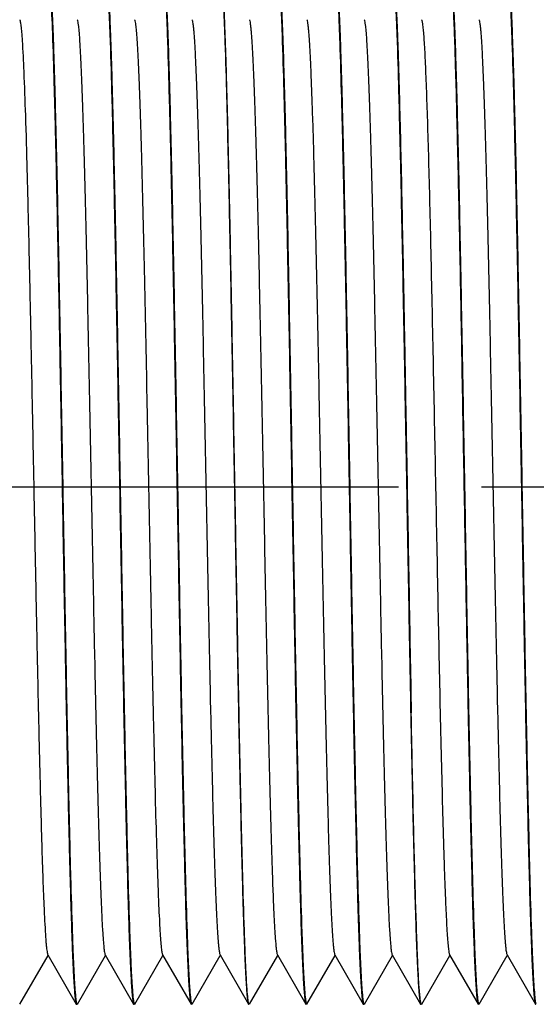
# Model space of a CAD drawing. Header units: inches. Extents: x 2658 to 3015, y -2152 to -1900.
# Tile 11 of 30: x 2802 to 2811, y -2024 to -2006. Entities that reach past the tile are written whole.
import ezdxf

# ---------------------------------------------------------------- set-up
doc = ezdxf.new("R2010")
doc.units = ezdxf.units.IN
doc.header["$LTSCALE"] = 0.64311
doc.header["$MEASUREMENT"] = 0
doc.header["$PDMODE"] = 3
doc.header["$PDSIZE"] = 0.3125
doc.linetypes.add('CENTER', pattern=[0.6, 0.375, -0.075, 0.075, -0.075])
doc.linetypes.add('PHANTOM', pattern=[0.8, 0.45, -0.05, 0.1, -0.05, 0.1, -0.05])
doc.layers.get('0').update_dxf_attribs({"linetype": 'CONTINUOUS'})
doc.layers.get('Defpoints').update_dxf_attribs({"linetype": 'CONTINUOUS'})
doc.layers.add('DEFAULT_3', color=7, linetype='PHANTOM')
doc.styles.get("Standard").update_dxf_attribs({"font": 'txt', "width": 0.8})
doc.dimstyles.new('2.0', dxfattribs={"dimtxt": 2, "dimasz": 1, "dimexe": 0.3, "dimexo": 0.3, "dimgap": 0.09, "dimtad": 0, "dimzin": 0, "dimdsep": 46, "dimtxsty": 'Standard', "dimblk": 'OPEN30', "dimcen": 0, "dimclrd": 3, "dimclre": 3, "dimclrt": 4, "dimazin": 0, "dimtfac": 1, "dimtofl": 0, "dimtmove": 0, "dimatfit": 3, "dimldrblk": 'OPEN30', "dimfxl": 1, "dimtolj": 1, "dimtzin": 0, "dimlwd": 20, "dimlwe": 20, "dimarcsym": 0})

# ---------------------------------------------------------------- blocks, each defined once
blk = doc.blocks.new('_Open30')
at = {"color": 0, "linetype": 'ByBlock', "lineweight": -2}
for p, q in [((-1, 0.268), (0, 0)), ((0, 0), (-1, -0.268)), ((0, 0), (-1, 0))]:
    blk.add_line(p, q, dxfattribs=at)
blk = doc.blocks.new('*D6')
at = {"color": 7, "lineweight": 20}
for p, q in [((2776.727, -2006.56), (2776.727, -1990.226)), ((2823.727, -2006.16), (2823.727, -1990.226)), ((2777.727, -1990.526), (2796.643, -1990.526)), ((2822.727, -1990.526), (2802.689, -1990.526))]:
    blk.add_line(p, q, dxfattribs=at)
at = {"layer": 'Defpoints', "color": 0}
for p in [(2776.727, -1990.526), (2823.727, -2006.46), (2776.727, -2006.86)]:
    blk.add_point(p, dxfattribs=at)
at = {"color": 7, "lineweight": 20, "rotation": 180}
blk.add_blockref('_Open30', (2776.727, -1990.526), dxfattribs=at)
at = {"color": 7, "lineweight": 20}
blk.add_blockref('_Open30', (2823.727, -1990.526), dxfattribs=at)
at = {"color": 7, "insert": (2799.666, -1990.526), "char_height": 2, "attachment_point": 5}
blk.add_mtext('\\A1;47.00', dxfattribs=at)
blk = doc.blocks.new('*D7')
at = {"color": 7, "lineweight": 20}
for p, q in [((2763.727, -2009.21), (2763.727, -1983.37)), ((2823.727, -2006.16), (2823.727, -1983.37)), ((2764.727, -1983.67), (2791.596, -1983.67)), ((2822.727, -1983.67), (2797.376, -1983.67))]:
    blk.add_line(p, q, dxfattribs=at)
at = {"layer": 'Defpoints', "color": 0}
for p in [(2763.727, -1983.67), (2823.727, -2006.46), (2763.727, -2009.51)]:
    blk.add_point(p, dxfattribs=at)
at = {"color": 7, "lineweight": 20, "rotation": 180}
blk.add_blockref('_Open30', (2763.727, -1983.67), dxfattribs=at)
at = {"color": 7, "lineweight": 20}
blk.add_blockref('_Open30', (2823.727, -1983.67), dxfattribs=at)
at = {"color": 7, "insert": (2794.486, -1983.67), "char_height": 2, "attachment_point": 5}
blk.add_mtext('\\A1;60.00', dxfattribs=at)
blk = doc.blocks.new('*D10')
at = {"color": 7, "lineweight": 20}
for p, q in [((2789.727, -2006.56), (2789.727, -1998.137)), ((2814.227, -2005.961), (2814.227, -1998.137)), ((2790.727, -1998.437), (2798.821, -1998.437)), ((2813.227, -1998.437), (2805.134, -1998.437))]:
    blk.add_line(p, q, dxfattribs=at)
at = {"layer": 'Defpoints', "color": 0}
for p in [(2789.727, -1998.437), (2814.227, -2006.261), (2789.727, -2006.86)]:
    blk.add_point(p, dxfattribs=at)
at = {"color": 7, "lineweight": 20, "rotation": 180}
blk.add_blockref('_Open30', (2789.727, -1998.437), dxfattribs=at)
at = {"color": 7, "lineweight": 20}
blk.add_blockref('_Open30', (2814.227, -1998.437), dxfattribs=at)
at = {"color": 7, "insert": (2801.977, -1998.437), "char_height": 2, "attachment_point": 5}
blk.add_mtext('\\A1;24.50', dxfattribs=at)

msp = doc.modelspace()

# ---------------------------------------------------------------- linework, layer by layer
at = {"color": 7, "linetype": 'Continuous'}
for p, q in [((2801.974, -2023.506), (2802.464, -2022.658)), ((2802.459, -2022.648), (2802.954, -2023.506)), ((2802.974, -2023.506), (2803.464, -2022.658)), ((2803.459, -2022.648), (2803.954, -2023.506)), ((2803.974, -2023.506), (2804.464, -2022.658)), ((2804.459, -2022.648), (2804.954, -2023.506)), ((2804.974, -2023.506), (2805.464, -2022.658)), ((2805.459, -2022.648), (2805.954, -2023.506)), ((2805.974, -2023.506), (2806.464, -2022.658)), ((2806.459, -2022.648), (2806.954, -2023.506)), ((2806.974, -2023.506), (2807.464, -2022.658)), ((2807.459, -2022.648), (2807.954, -2023.506)), ((2807.974, -2023.506), (2808.464, -2022.658)), ((2808.459, -2022.648), (2808.954, -2023.506)), ((2808.974, -2023.506), (2809.464, -2022.658)), ((2809.459, -2022.648), (2809.954, -2023.506)), ((2809.974, -2023.506), (2810.464, -2022.658)), ((2810.459, -2022.648), (2810.954, -2023.506)), ((2802.954, -2023.506), (2802.959, -2023.51)), ((2803.954, -2023.506), (2803.959, -2023.51)), ((2803.959, -2023.51), (2803.969, -2023.51)), ((2804.954, -2023.506), (2804.959, -2023.51)), ((2805.954, -2023.506), (2805.959, -2023.51)), ((2806.954, -2023.506), (2806.959, -2023.51)), ((2807.954, -2023.506), (2807.959, -2023.51)), ((2807.959, -2023.51), (2807.969, -2023.51)), ((2808.954, -2023.506), (2808.959, -2023.51)), ((2808.959, -2023.51), (2808.969, -2023.51)), ((2809.954, -2023.506), (2809.959, -2023.51)), ((2810.954, -2023.506), (2810.959, -2023.51))]:
    msp.add_line(p, q, dxfattribs=at)
for points, knots in [([(2802.474, -2005.515), (2802.478, -2005.521), (2802.483, -2005.543), (2802.49, -2005.584), (2802.497, -2005.644), (2802.504, -2005.723), (2802.511, -2005.821), (2802.519, -2005.937), (2802.526, -2006.071), (2802.536, -2006.285), (2802.549, -2006.595), (2802.563, -2007.018), (2802.578, -2007.504), (2802.592, -2008.049), (2802.607, -2008.649), (2802.627, -2009.543), (2802.651, -2010.756), (2802.68, -2012.296), (2802.709, -2013.911), (2802.738, -2015.547), (2802.766, -2017.147), (2802.795, -2018.659), (2802.824, -2020.03), (2802.852, -2021.214), (2802.877, -2022.066), (2802.898, -2022.624), (2802.912, -2022.943), (2802.926, -2023.189), (2802.937, -2023.33), (2802.943, -2023.388)], [0, 0, 0, 0, 0.001309, 0.003649, 0.007037, 0.01147, 0.016941, 0.023438, 0.03095, 0.039463, 0.059408, 0.083111, 0.110369, 0.140953, 0.174603, 0.211037, 0.290997, 0.378133, 0.4695, 0.562011, 0.652542, 0.738033, 0.815596, 0.882611, 0.936817, 0.958527, 0.976387, 0.990248, 1, 1, 1, 1]), ([(2803.474, -2005.515), (2803.478, -2005.521), (2803.483, -2005.543), (2803.49, -2005.584), (2803.497, -2005.644), (2803.504, -2005.723), (2803.511, -2005.821), (2803.519, -2005.937), (2803.526, -2006.071), (2803.536, -2006.285), (2803.549, -2006.595), (2803.563, -2007.018), (2803.578, -2007.504), (2803.592, -2008.049), (2803.607, -2008.649), (2803.627, -2009.543), (2803.651, -2010.756), (2803.68, -2012.296), (2803.709, -2013.911), (2803.738, -2015.547), (2803.766, -2017.147), (2803.795, -2018.659), (2803.824, -2020.03), (2803.852, -2021.214), (2803.877, -2022.066), (2803.898, -2022.624), (2803.912, -2022.943), (2803.926, -2023.189), (2803.937, -2023.33), (2803.943, -2023.388)], [0, 0, 0, 0, 0.001309, 0.003649, 0.007037, 0.01147, 0.016941, 0.023438, 0.03095, 0.039463, 0.059408, 0.083111, 0.110369, 0.140953, 0.174603, 0.211037, 0.290997, 0.378133, 0.4695, 0.562011, 0.652542, 0.738033, 0.815596, 0.882611, 0.936817, 0.958527, 0.976387, 0.990248, 1, 1, 1, 1]), ([(2803.486, -2005.633), (2803.492, -2005.691), (2803.503, -2005.831), (2803.517, -2006.078), (2803.531, -2006.396), (2803.552, -2006.955), (2803.576, -2007.806), (2803.605, -2008.991), (2803.633, -2010.362), (2803.662, -2011.873), (2803.691, -2013.474), (2803.72, -2015.109), (2803.749, -2016.724), (2803.777, -2018.265), (2803.802, -2019.478), (2803.822, -2020.372), (2803.837, -2020.972), (2803.851, -2021.517), (2803.865, -2022.003), (2803.88, -2022.425), (2803.892, -2022.736), (2803.903, -2022.95), (2803.91, -2023.084), (2803.917, -2023.2), (2803.924, -2023.297), (2803.932, -2023.376), (2803.938, -2023.437), (2803.945, -2023.478), (2803.951, -2023.499), (2803.954, -2023.506)], [0, 0, 0, 0, 0.009752, 0.023613, 0.041473, 0.063183, 0.117389, 0.184404, 0.261967, 0.347458, 0.437989, 0.5305, 0.621867, 0.709003, 0.788963, 0.825397, 0.859047, 0.889631, 0.916889, 0.940592, 0.960537, 0.96905, 0.976562, 0.983059, 0.98853, 0.992963, 0.996351, 0.998691, 1, 1, 1, 1]), ([(2804.474, -2005.515), (2804.478, -2005.521), (2804.483, -2005.543), (2804.49, -2005.584), (2804.497, -2005.644), (2804.504, -2005.723), (2804.511, -2005.821), (2804.519, -2005.937), (2804.526, -2006.071), (2804.536, -2006.285), (2804.549, -2006.595), (2804.563, -2007.018), (2804.578, -2007.504), (2804.592, -2008.049), (2804.607, -2008.649), (2804.627, -2009.543), (2804.651, -2010.756), (2804.68, -2012.296), (2804.709, -2013.911), (2804.738, -2015.547), (2804.766, -2017.147), (2804.795, -2018.659), (2804.824, -2020.03), (2804.852, -2021.214), (2804.877, -2022.066), (2804.898, -2022.624), (2804.912, -2022.943), (2804.926, -2023.189), (2804.937, -2023.33), (2804.943, -2023.388)], [0, 0, 0, 0, 0.001309, 0.003649, 0.007037, 0.01147, 0.016941, 0.023438, 0.03095, 0.039463, 0.059408, 0.083111, 0.110369, 0.140953, 0.174603, 0.211037, 0.290997, 0.378133, 0.4695, 0.562011, 0.652542, 0.738033, 0.815596, 0.882611, 0.936817, 0.958527, 0.976387, 0.990248, 1, 1, 1, 1]), ([(2804.486, -2005.633), (2804.492, -2005.691), (2804.503, -2005.831), (2804.517, -2006.078), (2804.531, -2006.396), (2804.552, -2006.955), (2804.576, -2007.806), (2804.605, -2008.991), (2804.633, -2010.362), (2804.662, -2011.873), (2804.691, -2013.474), (2804.72, -2015.109), (2804.749, -2016.724), (2804.777, -2018.265), (2804.802, -2019.478), (2804.822, -2020.372), (2804.837, -2020.972), (2804.851, -2021.517), (2804.865, -2022.003), (2804.88, -2022.425), (2804.892, -2022.736), (2804.903, -2022.95), (2804.91, -2023.084), (2804.917, -2023.2), (2804.924, -2023.297), (2804.932, -2023.376), (2804.938, -2023.437), (2804.945, -2023.478), (2804.951, -2023.499), (2804.954, -2023.506)], [0, 0, 0, 0, 0.009752, 0.023613, 0.041473, 0.063183, 0.117389, 0.184404, 0.261967, 0.347458, 0.437989, 0.5305, 0.621867, 0.709003, 0.788963, 0.825397, 0.859047, 0.889631, 0.916889, 0.940592, 0.960537, 0.96905, 0.976562, 0.983059, 0.98853, 0.992963, 0.996351, 0.998691, 1, 1, 1, 1]), ([(2805.942, -2023.376), (2805.936, -2023.316), (2805.925, -2023.172), (2805.911, -2022.92), (2805.897, -2022.597), (2805.876, -2022.033), (2805.851, -2021.177), (2805.823, -2019.988), (2805.794, -2018.616), (2805.766, -2017.105), (2805.737, -2015.508), (2805.708, -2013.876), (2805.679, -2012.266), (2805.651, -2010.732), (2805.626, -2009.524), (2805.606, -2008.634), (2805.592, -2008.036), (2805.577, -2007.494), (2805.563, -2007.01), (2805.548, -2006.59), (2805.536, -2006.281), (2805.526, -2006.068), (2805.519, -2005.935), (2805.511, -2005.819), (2805.504, -2005.722), (2805.497, -2005.644), (2805.49, -2005.584), (2805.483, -2005.543), (2805.478, -2005.521), (2805.474, -2005.515)], [0, 0, 0, 0, 0.010084, 0.024249, 0.042385, 0.064337, 0.118933, 0.186207, 0.263899, 0.349398, 0.439836, 0.532173, 0.623302, 0.710161, 0.789835, 0.82613, 0.859646, 0.890104, 0.917245, 0.940845, 0.960705, 0.969179, 0.976658, 0.983128, 0.988576, 0.99299, 0.996363, 0.998695, 1, 1, 1, 1]), ([(2805.486, -2005.633), (2805.492, -2005.691), (2805.503, -2005.831), (2805.517, -2006.078), (2805.531, -2006.396), (2805.552, -2006.955), (2805.576, -2007.806), (2805.605, -2008.991), (2805.633, -2010.362), (2805.662, -2011.873), (2805.691, -2013.474), (2805.72, -2015.109), (2805.749, -2016.724), (2805.777, -2018.265), (2805.802, -2019.478), (2805.822, -2020.372), (2805.837, -2020.972), (2805.851, -2021.517), (2805.865, -2022.003), (2805.88, -2022.425), (2805.892, -2022.736), (2805.903, -2022.95), (2805.91, -2023.084), (2805.917, -2023.2), (2805.924, -2023.297), (2805.932, -2023.376), (2805.938, -2023.437), (2805.945, -2023.478), (2805.951, -2023.499), (2805.954, -2023.506)], [0, 0, 0, 0, 0.009752, 0.023613, 0.041473, 0.063183, 0.117389, 0.184404, 0.261967, 0.347458, 0.437989, 0.5305, 0.621867, 0.709003, 0.788963, 0.825397, 0.859047, 0.889631, 0.916889, 0.940592, 0.960537, 0.96905, 0.976562, 0.983059, 0.98853, 0.992963, 0.996351, 0.998691, 1, 1, 1, 1]), ([(2806.474, -2005.515), (2806.478, -2005.521), (2806.483, -2005.543), (2806.49, -2005.584), (2806.497, -2005.644), (2806.504, -2005.723), (2806.511, -2005.821), (2806.519, -2005.937), (2806.526, -2006.071), (2806.536, -2006.285), (2806.549, -2006.595), (2806.563, -2007.018), (2806.578, -2007.504), (2806.592, -2008.049), (2806.607, -2008.649), (2806.627, -2009.543), (2806.651, -2010.756), (2806.68, -2012.296), (2806.709, -2013.911), (2806.738, -2015.547), (2806.766, -2017.147), (2806.795, -2018.659), (2806.824, -2020.03), (2806.852, -2021.214), (2806.877, -2022.066), (2806.898, -2022.624), (2806.912, -2022.943), (2806.926, -2023.189), (2806.937, -2023.33), (2806.943, -2023.388)], [0, 0, 0, 0, 0.001309, 0.003649, 0.007037, 0.01147, 0.016941, 0.023438, 0.03095, 0.039463, 0.059408, 0.083111, 0.110369, 0.140953, 0.174603, 0.211037, 0.290997, 0.378133, 0.4695, 0.562011, 0.652542, 0.738033, 0.815596, 0.882611, 0.936817, 0.958527, 0.976387, 0.990248, 1, 1, 1, 1]), ([(2806.486, -2005.633), (2806.492, -2005.691), (2806.503, -2005.831), (2806.517, -2006.078), (2806.531, -2006.396), (2806.552, -2006.955), (2806.576, -2007.806), (2806.605, -2008.991), (2806.633, -2010.362), (2806.662, -2011.873), (2806.691, -2013.474), (2806.72, -2015.109), (2806.749, -2016.724), (2806.777, -2018.265), (2806.802, -2019.478), (2806.822, -2020.372), (2806.837, -2020.972), (2806.851, -2021.517), (2806.865, -2022.003), (2806.88, -2022.425), (2806.892, -2022.736), (2806.903, -2022.95), (2806.91, -2023.084), (2806.917, -2023.2), (2806.924, -2023.297), (2806.932, -2023.376), (2806.938, -2023.437), (2806.945, -2023.478), (2806.951, -2023.499), (2806.954, -2023.506)], [0, 0, 0, 0, 0.009752, 0.023613, 0.041473, 0.063183, 0.117389, 0.184404, 0.261967, 0.347458, 0.437989, 0.5305, 0.621867, 0.709003, 0.788963, 0.825397, 0.859047, 0.889631, 0.916889, 0.940592, 0.960537, 0.96905, 0.976562, 0.983059, 0.98853, 0.992963, 0.996351, 0.998691, 1, 1, 1, 1]), ([(2807.474, -2005.515), (2807.478, -2005.521), (2807.483, -2005.543), (2807.49, -2005.584), (2807.497, -2005.644), (2807.504, -2005.723), (2807.511, -2005.821), (2807.519, -2005.937), (2807.526, -2006.071), (2807.536, -2006.285), (2807.549, -2006.595), (2807.563, -2007.018), (2807.578, -2007.504), (2807.592, -2008.049), (2807.607, -2008.649), (2807.627, -2009.543), (2807.651, -2010.756), (2807.68, -2012.296), (2807.709, -2013.911), (2807.738, -2015.547), (2807.766, -2017.147), (2807.795, -2018.659), (2807.824, -2020.03), (2807.852, -2021.214), (2807.877, -2022.066), (2807.898, -2022.624), (2807.912, -2022.943), (2807.926, -2023.189), (2807.937, -2023.33), (2807.943, -2023.388)], [0, 0, 0, 0, 0.001309, 0.003649, 0.007037, 0.01147, 0.016941, 0.023438, 0.03095, 0.039463, 0.059408, 0.083111, 0.110369, 0.140953, 0.174603, 0.211037, 0.290997, 0.378133, 0.4695, 0.562011, 0.652542, 0.738033, 0.815596, 0.882611, 0.936817, 0.958527, 0.976387, 0.990248, 1, 1, 1, 1]), ([(2807.486, -2005.633), (2807.492, -2005.691), (2807.503, -2005.831), (2807.517, -2006.078), (2807.531, -2006.396), (2807.552, -2006.955), (2807.576, -2007.806), (2807.605, -2008.991), (2807.633, -2010.362), (2807.662, -2011.873), (2807.691, -2013.474), (2807.72, -2015.109), (2807.749, -2016.724), (2807.777, -2018.265), (2807.802, -2019.478), (2807.822, -2020.372), (2807.837, -2020.972), (2807.851, -2021.517), (2807.865, -2022.003), (2807.88, -2022.425), (2807.892, -2022.736), (2807.903, -2022.95), (2807.91, -2023.084), (2807.917, -2023.2), (2807.924, -2023.297), (2807.932, -2023.376), (2807.938, -2023.437), (2807.945, -2023.478), (2807.951, -2023.499), (2807.954, -2023.506)], [0, 0, 0, 0, 0.009752, 0.023613, 0.041473, 0.063183, 0.117389, 0.184404, 0.261967, 0.347458, 0.437989, 0.5305, 0.621867, 0.709003, 0.788963, 0.825397, 0.859047, 0.889631, 0.916889, 0.940592, 0.960537, 0.96905, 0.976562, 0.983059, 0.98853, 0.992963, 0.996351, 0.998691, 1, 1, 1, 1]), ([(2808.474, -2005.515), (2808.476, -2005.519), (2808.48, -2005.53), (2808.485, -2005.552), (2808.49, -2005.582), (2808.497, -2005.64), (2808.505, -2005.733), (2808.515, -2005.871), (2808.525, -2006.042), (2808.534, -2006.246), (2808.544, -2006.482), (2808.554, -2006.749), (2808.564, -2007.046), (2808.577, -2007.499), (2808.594, -2008.13), (2808.614, -2008.959), (2808.633, -2009.875), (2808.653, -2010.862), (2808.673, -2011.905), (2808.692, -2012.989), (2808.719, -2014.466), (2808.751, -2016.286), (2808.777, -2017.734), (2808.791, -2018.439)], [0, 0, 0, 0, 0.001072, 0.002788, 0.005164, 0.008201, 0.01626, 0.026941, 0.040208, 0.056013, 0.074292, 0.094979, 0.117991, 0.143241, 0.200056, 0.264546, 0.335714, 0.412457, 0.49359, 0.577856, 0.663952, 0.836294, 1, 1, 1, 1]), ([(2808.486, -2005.633), (2808.492, -2005.691), (2808.503, -2005.831), (2808.517, -2006.078), (2808.531, -2006.396), (2808.552, -2006.955), (2808.576, -2007.806), (2808.605, -2008.991), (2808.633, -2010.362), (2808.662, -2011.873), (2808.691, -2013.474), (2808.72, -2015.109), (2808.749, -2016.724), (2808.777, -2018.265), (2808.802, -2019.478), (2808.822, -2020.372), (2808.837, -2020.972), (2808.851, -2021.517), (2808.865, -2022.003), (2808.88, -2022.425), (2808.892, -2022.736), (2808.903, -2022.95), (2808.91, -2023.084), (2808.917, -2023.2), (2808.924, -2023.297), (2808.932, -2023.376), (2808.938, -2023.437), (2808.945, -2023.478), (2808.951, -2023.499), (2808.954, -2023.506)], [0, 0, 0, 0, 0.009752, 0.023613, 0.041473, 0.063183, 0.117389, 0.184404, 0.261967, 0.347458, 0.437989, 0.5305, 0.621867, 0.709003, 0.788963, 0.825397, 0.859047, 0.889631, 0.916889, 0.940592, 0.960537, 0.96905, 0.976562, 0.983059, 0.98853, 0.992963, 0.996351, 0.998691, 1, 1, 1, 1]), ([(2809.474, -2005.515), (2809.478, -2005.521), (2809.483, -2005.543), (2809.49, -2005.584), (2809.497, -2005.644), (2809.504, -2005.723), (2809.511, -2005.821), (2809.519, -2005.937), (2809.526, -2006.071), (2809.536, -2006.285), (2809.549, -2006.595), (2809.563, -2007.018), (2809.578, -2007.504), (2809.592, -2008.049), (2809.607, -2008.649), (2809.627, -2009.543), (2809.651, -2010.756), (2809.68, -2012.296), (2809.709, -2013.911), (2809.738, -2015.547), (2809.766, -2017.147), (2809.795, -2018.659), (2809.824, -2020.03), (2809.852, -2021.214), (2809.877, -2022.066), (2809.898, -2022.624), (2809.912, -2022.943), (2809.926, -2023.189), (2809.937, -2023.33), (2809.943, -2023.388)], [0, 0, 0, 0, 0.001309, 0.003649, 0.007037, 0.01147, 0.016941, 0.023438, 0.03095, 0.039463, 0.059408, 0.083111, 0.110369, 0.140953, 0.174603, 0.211037, 0.290997, 0.378133, 0.4695, 0.562011, 0.652542, 0.738033, 0.815596, 0.882611, 0.936817, 0.958527, 0.976387, 0.990248, 1, 1, 1, 1]), ([(2809.484, -2005.619), (2809.493, -2005.693), (2809.506, -2005.881), (2809.524, -2006.22), (2809.542, -2006.672), (2809.56, -2007.231), (2809.578, -2007.888), (2809.604, -2008.936), (2809.635, -2010.416), (2809.671, -2012.338), (2809.707, -2014.378), (2809.743, -2016.425), (2809.768, -2017.78), (2809.781, -2018.439)], [0, 0, 0, 0, 0.017436, 0.044043, 0.079471, 0.123244, 0.174769, 0.233346, 0.368387, 0.521053, 0.683069, 0.845651, 1, 1, 1, 1]), ([(2810.474, -2005.515), (2810.478, -2005.521), (2810.483, -2005.543), (2810.49, -2005.584), (2810.497, -2005.644), (2810.504, -2005.723), (2810.511, -2005.821), (2810.519, -2005.937), (2810.526, -2006.071), (2810.536, -2006.285), (2810.549, -2006.595), (2810.563, -2007.018), (2810.578, -2007.504), (2810.592, -2008.049), (2810.607, -2008.649), (2810.627, -2009.543), (2810.651, -2010.756), (2810.68, -2012.296), (2810.709, -2013.911), (2810.738, -2015.547), (2810.766, -2017.147), (2810.795, -2018.659), (2810.824, -2020.03), (2810.852, -2021.214), (2810.877, -2022.066), (2810.898, -2022.624), (2810.912, -2022.943), (2810.926, -2023.189), (2810.937, -2023.33), (2810.943, -2023.388)], [0, 0, 0, 0, 0.001309, 0.003649, 0.007037, 0.01147, 0.016941, 0.023438, 0.03095, 0.039463, 0.059408, 0.083111, 0.110369, 0.140953, 0.174603, 0.211037, 0.290997, 0.378133, 0.4695, 0.562011, 0.652542, 0.738033, 0.815596, 0.882611, 0.936817, 0.958527, 0.976387, 0.990248, 1, 1, 1, 1]), ([(2810.486, -2005.633), (2810.492, -2005.691), (2810.503, -2005.831), (2810.517, -2006.078), (2810.531, -2006.396), (2810.552, -2006.955), (2810.576, -2007.806), (2810.605, -2008.991), (2810.633, -2010.362), (2810.662, -2011.873), (2810.691, -2013.474), (2810.72, -2015.109), (2810.749, -2016.724), (2810.777, -2018.265), (2810.802, -2019.478), (2810.822, -2020.372), (2810.837, -2020.972), (2810.851, -2021.517), (2810.865, -2022.003), (2810.88, -2022.425), (2810.892, -2022.736), (2810.903, -2022.95), (2810.91, -2023.084), (2810.917, -2023.2), (2810.924, -2023.297), (2810.932, -2023.376), (2810.938, -2023.437), (2810.945, -2023.478), (2810.951, -2023.499), (2810.954, -2023.506)], [0, 0, 0, 0, 0.009752, 0.023613, 0.041473, 0.063183, 0.117389, 0.184404, 0.261967, 0.347458, 0.437989, 0.5305, 0.621867, 0.709003, 0.788963, 0.825397, 0.859047, 0.889631, 0.916889, 0.940592, 0.960537, 0.96905, 0.976562, 0.983059, 0.98853, 0.992963, 0.996351, 0.998691, 1, 1, 1, 1]), ([(2802.507, -2005.915), (2802.519, -2006.115), (2802.539, -2006.596), (2802.566, -2007.432), (2802.593, -2008.486), (2802.621, -2009.725), (2802.648, -2011.111), (2802.675, -2012.602), (2802.703, -2014.151), (2802.73, -2015.712), (2802.758, -2017.235), (2802.785, -2018.675), (2802.809, -2019.802), (2802.828, -2020.629), (2802.842, -2021.181), (2802.856, -2021.682), (2802.87, -2022.128), (2802.883, -2022.515), (2802.897, -2022.841), (2802.909, -2023.072), (2802.919, -2023.225), (2802.926, -2023.314), (2802.933, -2023.386), (2802.939, -2023.442), (2802.946, -2023.48), (2802.951, -2023.5), (2802.954, -2023.506)], [0, 0, 0, 0, 0.034052, 0.082069, 0.142581, 0.213728, 0.293325, 0.378924, 0.467893, 0.557497, 0.644979, 0.72765, 0.802969, 0.837137, 0.86862, 0.897176, 0.922585, 0.944653, 0.96321, 0.978115, 0.984161, 0.989256, 0.993389, 0.996555, 0.998754, 1, 1, 1, 1]), ([(2801.97, -2006.372), (2801.972, -2006.377), (2801.976, -2006.389), (2801.981, -2006.412), (2801.986, -2006.444), (2801.994, -2006.504), (2802.003, -2006.602), (2802.009, -2006.686), (2802.012, -2006.734)], [0, 0, 0, 0, 0.040357, 0.104524, 0.193061, 0.306078, 0.605028, 1, 1, 1, 1]), ([(2802.97, -2006.372), (2802.974, -2006.379), (2802.979, -2006.401), (2802.986, -2006.442), (2802.994, -2006.502), (2803.001, -2006.581), (2803.009, -2006.677), (2803.019, -2006.842), (2803.032, -2007.092), (2803.047, -2007.442), (2803.062, -2007.858), (2803.078, -2008.334), (2803.093, -2008.868), (2803.108, -2009.454), (2803.129, -2010.323), (2803.154, -2011.495), (2803.184, -2012.975), (2803.214, -2014.51), (2803.244, -2016.046), (2803.274, -2017.525), (2803.3, -2018.698), (2803.321, -2019.567), (2803.336, -2020.152), (2803.351, -2020.686), (2803.366, -2021.163), (2803.381, -2021.578), (2803.396, -2021.929), (2803.409, -2022.178), (2803.42, -2022.343), (2803.428, -2022.44), (2803.435, -2022.518), (2803.442, -2022.578), (2803.45, -2022.62), (2803.455, -2022.641), (2803.459, -2022.648)], [0, 0, 0, 0, 0.001465, 0.004046, 0.007757, 0.012594, 0.018551, 0.025617, 0.043002, 0.064596, 0.090199, 0.119579, 0.152462, 0.188549, 0.227505, 0.31257, 0.404529, 0.5, 0.59547, 0.687428, 0.772493, 0.811451, 0.847536, 0.880421, 0.909799, 0.935403, 0.956997, 0.974382, 0.981447, 0.987405, 0.992244, 0.995953, 0.998534, 1, 1, 1, 1]), ([(2803.97, -2006.372), (2803.974, -2006.379), (2803.979, -2006.401), (2803.986, -2006.442), (2803.994, -2006.502), (2804.001, -2006.581), (2804.009, -2006.677), (2804.019, -2006.842), (2804.032, -2007.092), (2804.047, -2007.442), (2804.062, -2007.858), (2804.078, -2008.334), (2804.105, -2009.305), (2804.141, -2010.851), (2804.177, -2012.608), (2804.207, -2014.122), (2804.229, -2015.286), (2804.252, -2016.434), (2804.275, -2017.542), (2804.297, -2018.587), (2804.32, -2019.547), (2804.339, -2020.286), (2804.355, -2020.819), (2804.367, -2021.172), (2804.378, -2021.49), (2804.389, -2021.772), (2804.401, -2022.016), (2804.412, -2022.221), (2804.423, -2022.386), (2804.433, -2022.499), (2804.441, -2022.568), (2804.447, -2022.604), (2804.452, -2022.63), (2804.456, -2022.644), (2804.459, -2022.648)], [0, 0, 0, 0, 0.001466, 0.004047, 0.007757, 0.012594, 0.018553, 0.025618, 0.043003, 0.064597, 0.0902, 0.119579, 0.152463, 0.268973, 0.404529, 0.475993, 0.547955, 0.618923, 0.687428, 0.752049, 0.811449, 0.864398, 0.888103, 0.909798, 0.929368, 0.946712, 0.961743, 0.97438, 0.984564, 0.992241, 0.995129, 0.997383, 0.999003, 1, 1, 1, 1]), ([(2804.97, -2006.372), (2804.974, -2006.379), (2804.979, -2006.401), (2804.986, -2006.442), (2804.994, -2006.502), (2805.001, -2006.581), (2805.009, -2006.677), (2805.019, -2006.842), (2805.032, -2007.092), (2805.047, -2007.442), (2805.062, -2007.858), (2805.078, -2008.334), (2805.093, -2008.868), (2805.108, -2009.454), (2805.129, -2010.323), (2805.154, -2011.495), (2805.184, -2012.975), (2805.214, -2014.51), (2805.244, -2016.046), (2805.274, -2017.525), (2805.3, -2018.698), (2805.321, -2019.567), (2805.336, -2020.152), (2805.351, -2020.686), (2805.366, -2021.163), (2805.381, -2021.578), (2805.396, -2021.929), (2805.409, -2022.178), (2805.42, -2022.343), (2805.428, -2022.44), (2805.435, -2022.518), (2805.442, -2022.578), (2805.45, -2022.62), (2805.455, -2022.641), (2805.459, -2022.648)], [0, 0, 0, 0, 0.001466, 0.004047, 0.007756, 0.012595, 0.018553, 0.025618, 0.043003, 0.064597, 0.090201, 0.119579, 0.152464, 0.188549, 0.227507, 0.312572, 0.40453, 0.5, 0.595471, 0.68743, 0.772495, 0.811451, 0.847538, 0.880421, 0.909801, 0.935404, 0.956998, 0.974383, 0.981449, 0.987406, 0.992243, 0.995954, 0.998535, 1, 1, 1, 1]), ([(2805.97, -2006.372), (2805.974, -2006.379), (2805.979, -2006.401), (2805.986, -2006.442), (2805.994, -2006.502), (2806.001, -2006.581), (2806.009, -2006.677), (2806.019, -2006.842), (2806.032, -2007.092), (2806.047, -2007.442), (2806.062, -2007.858), (2806.078, -2008.334), (2806.093, -2008.868), (2806.108, -2009.454), (2806.129, -2010.323), (2806.154, -2011.495), (2806.184, -2012.975), (2806.214, -2014.51), (2806.244, -2016.046), (2806.274, -2017.525), (2806.3, -2018.698), (2806.321, -2019.567), (2806.336, -2020.152), (2806.351, -2020.686), (2806.366, -2021.163), (2806.381, -2021.578), (2806.396, -2021.929), (2806.409, -2022.178), (2806.42, -2022.343), (2806.428, -2022.44), (2806.435, -2022.518), (2806.442, -2022.578), (2806.45, -2022.62), (2806.455, -2022.641), (2806.459, -2022.648)], [0, 0, 0, 0, 0.001466, 0.004045, 0.007756, 0.012595, 0.018553, 0.025616, 0.043003, 0.064596, 0.0902, 0.119578, 0.152463, 0.188549, 0.227506, 0.312571, 0.40453, 0.5, 0.595471, 0.68743, 0.772495, 0.811451, 0.847538, 0.880422, 0.9098, 0.935404, 0.956997, 0.974384, 0.981449, 0.987405, 0.992244, 0.995955, 0.998535, 1, 1, 1, 1]), ([(2806.97, -2006.372), (2806.974, -2006.379), (2806.979, -2006.401), (2806.986, -2006.442), (2806.994, -2006.502), (2807.001, -2006.581), (2807.009, -2006.677), (2807.019, -2006.842), (2807.032, -2007.092), (2807.047, -2007.442), (2807.062, -2007.858), (2807.078, -2008.334), (2807.093, -2008.868), (2807.108, -2009.454), (2807.129, -2010.323), (2807.154, -2011.495), (2807.184, -2012.975), (2807.214, -2014.51), (2807.244, -2016.046), (2807.274, -2017.525), (2807.3, -2018.698), (2807.321, -2019.567), (2807.336, -2020.152), (2807.351, -2020.686), (2807.366, -2021.163), (2807.381, -2021.578), (2807.396, -2021.929), (2807.409, -2022.178), (2807.42, -2022.343), (2807.428, -2022.44), (2807.435, -2022.518), (2807.442, -2022.578), (2807.45, -2022.62), (2807.455, -2022.641), (2807.459, -2022.648)], [0, 0, 0, 0, 0.001465, 0.004045, 0.007756, 0.012595, 0.018551, 0.025616, 0.043003, 0.064595, 0.0902, 0.119578, 0.152462, 0.188549, 0.227505, 0.31257, 0.404529, 0.5, 0.59547, 0.687429, 0.772494, 0.811451, 0.847537, 0.880422, 0.9098, 0.935404, 0.956997, 0.974384, 0.981448, 0.987405, 0.992244, 0.995955, 0.998534, 1, 1, 1, 1]), ([(2807.97, -2006.372), (2807.974, -2006.379), (2807.979, -2006.401), (2807.986, -2006.442), (2807.994, -2006.502), (2808.001, -2006.581), (2808.009, -2006.677), (2808.019, -2006.842), (2808.032, -2007.092), (2808.047, -2007.442), (2808.062, -2007.858), (2808.078, -2008.334), (2808.093, -2008.868), (2808.108, -2009.454), (2808.129, -2010.323), (2808.154, -2011.495), (2808.184, -2012.975), (2808.214, -2014.51), (2808.244, -2016.046), (2808.274, -2017.525), (2808.3, -2018.698), (2808.321, -2019.567), (2808.336, -2020.152), (2808.351, -2020.686), (2808.366, -2021.163), (2808.381, -2021.578), (2808.396, -2021.929), (2808.409, -2022.178), (2808.42, -2022.343), (2808.428, -2022.44), (2808.435, -2022.518), (2808.442, -2022.578), (2808.45, -2022.62), (2808.455, -2022.641), (2808.459, -2022.648)], [0, 0, 0, 0, 0.001465, 0.004045, 0.007757, 0.012594, 0.018551, 0.025617, 0.043002, 0.064596, 0.090199, 0.119579, 0.152462, 0.188549, 0.227505, 0.31257, 0.404529, 0.499999, 0.59547, 0.687428, 0.772493, 0.811451, 0.847536, 0.880421, 0.909799, 0.935403, 0.956997, 0.974382, 0.981447, 0.987405, 0.992244, 0.995953, 0.998534, 1, 1, 1, 1]), ([(2808.97, -2006.372), (2808.972, -2006.376), (2808.976, -2006.387), (2808.98, -2006.408), (2808.985, -2006.436), (2808.992, -2006.489), (2809.001, -2006.575), (2809.01, -2006.7), (2809.02, -2006.856), (2809.03, -2007.042), (2809.04, -2007.256), (2809.053, -2007.597), (2809.07, -2008.088), (2809.09, -2008.749), (2809.109, -2009.5), (2809.129, -2010.327), (2809.148, -2011.22), (2809.168, -2012.163), (2809.187, -2013.142), (2809.214, -2014.476), (2809.246, -2016.12), (2809.272, -2017.428), (2809.286, -2018.065)], [0, 0, 0, 0, 0.001148, 0.002937, 0.005382, 0.008484, 0.01666, 0.02745, 0.040814, 0.056701, 0.075056, 0.095805, 0.144159, 0.201022, 0.265521, 0.33666, 0.413341, 0.494384, 0.578537, 0.664506, 0.836561, 1, 1, 1, 1]), ([(2809.97, -2006.372), (2809.974, -2006.379), (2809.979, -2006.401), (2809.986, -2006.442), (2809.994, -2006.502), (2810.001, -2006.581), (2810.009, -2006.677), (2810.019, -2006.842), (2810.032, -2007.092), (2810.047, -2007.442), (2810.062, -2007.858), (2810.078, -2008.334), (2810.093, -2008.868), (2810.108, -2009.454), (2810.129, -2010.323), (2810.154, -2011.495), (2810.184, -2012.975), (2810.214, -2014.51), (2810.244, -2016.046), (2810.274, -2017.525), (2810.3, -2018.698), (2810.321, -2019.567), (2810.336, -2020.152), (2810.351, -2020.686), (2810.366, -2021.163), (2810.381, -2021.578), (2810.396, -2021.929), (2810.409, -2022.178), (2810.42, -2022.343), (2810.428, -2022.44), (2810.435, -2022.518), (2810.442, -2022.578), (2810.45, -2022.62), (2810.455, -2022.641), (2810.459, -2022.648)], [0, 0, 0, 0, 0.001466, 0.004047, 0.007757, 0.012595, 0.018553, 0.025618, 0.043003, 0.064597, 0.090201, 0.119579, 0.152464, 0.188549, 0.227507, 0.312572, 0.40453, 0.5, 0.595471, 0.68743, 0.772495, 0.811451, 0.847538, 0.880421, 0.909801, 0.935403, 0.956998, 0.974383, 0.981449, 0.987406, 0.992243, 0.995954, 0.998535, 1, 1, 1, 1]), ([(2802.012, -2006.734), (2802.024, -2006.914), (2802.044, -2007.349), (2802.071, -2008.104), (2802.098, -2009.056), (2802.125, -2010.175), (2802.153, -2011.427), (2802.18, -2012.774), (2802.208, -2014.174), (2802.235, -2015.584), (2802.263, -2016.962), (2802.29, -2018.264), (2802.314, -2019.284), (2802.333, -2020.032), (2802.347, -2020.533), (2802.36, -2020.987), (2802.374, -2021.391), (2802.388, -2021.743), (2802.402, -2022.039), (2802.414, -2022.249), (2802.423, -2022.388), (2802.43, -2022.47), (2802.437, -2022.537), (2802.444, -2022.588), (2802.45, -2022.623), (2802.455, -2022.642), (2802.459, -2022.648)], [0, 0, 0, 0, 0.034012, 0.081956, 0.142367, 0.213397, 0.292866, 0.378338, 0.467191, 0.556698, 0.644114, 0.726757, 0.802093, 0.836287, 0.86781, 0.896419, 0.921896, 0.944044, 0.962695, 0.977706, 0.983811, 0.988968, 0.993168, 0.996403, 0.998675, 1, 1, 1, 1]), ([(2809.286, -2018.065), (2809.293, -2018.384), (2809.307, -2018.995), (2809.328, -2019.865), (2809.346, -2020.531), (2809.361, -2021.011), (2809.372, -2021.327), (2809.383, -2021.611), (2809.393, -2021.863), (2809.404, -2022.082), (2809.415, -2022.265), (2809.425, -2022.413), (2809.434, -2022.513), (2809.442, -2022.575), (2809.447, -2022.608), (2809.452, -2022.631), (2809.456, -2022.644), (2809.459, -2022.648)], [0, 0, 0, 0, 0.208798, 0.39961, 0.568793, 0.644321, 0.713335, 0.775502, 0.830553, 0.87823, 0.918317, 0.950645, 0.975062, 0.984279, 0.991498, 0.996726, 1, 1, 1, 1]), ([(2808.944, -2023.396), (2808.935, -2023.318), (2808.921, -2023.12), (2808.903, -2022.763), (2808.885, -2022.287), (2808.866, -2021.699), (2808.847, -2021.008), (2808.821, -2019.91), (2808.803, -2019.043), (2808.791, -2018.439)], [0, 0, 0, 0, 0.047501, 0.120014, 0.216525, 0.335662, 0.475725, 0.634683, 1, 1, 1, 1]), ([(2809.781, -2018.439), (2809.788, -2018.793), (2809.802, -2019.47), (2809.823, -2020.434), (2809.842, -2021.172), (2809.856, -2021.703), (2809.867, -2022.052), (2809.878, -2022.367), (2809.889, -2022.645), (2809.899, -2022.886), (2809.91, -2023.088), (2809.919, -2023.231), (2809.927, -2023.326), (2809.932, -2023.382), (2809.938, -2023.428), (2809.943, -2023.463), (2809.948, -2023.488), (2809.952, -2023.502), (2809.954, -2023.506)], [0, 0, 0, 0, 0.2094, 0.40065, 0.570158, 0.645785, 0.714839, 0.777011, 0.832009, 0.879583, 0.919519, 0.95163, 0.964711, 0.975788, 0.98485, 0.991895, 0.996932, 1, 1, 1, 1]), ([(2802.943, -2023.388), (2802.945, -2023.405), (2802.948, -2023.434), (2802.954, -2023.472), (2802.959, -2023.495), (2802.964, -2023.506), (2802.966, -2023.509), (2802.968, -2023.51)], [0, 0, 0, 0, 0.407687, 0.708831, 0.904265, 0.963582, 1, 1, 1, 1]), ([(2803.943, -2023.388), (2803.945, -2023.405), (2803.948, -2023.434), (2803.954, -2023.472), (2803.959, -2023.495), (2803.964, -2023.506), (2803.966, -2023.509), (2803.968, -2023.51)], [0, 0, 0, 0, 0.407687, 0.708831, 0.904265, 0.963582, 1, 1, 1, 1]), ([(2804.943, -2023.388), (2804.945, -2023.405), (2804.948, -2023.434), (2804.954, -2023.472), (2804.959, -2023.495), (2804.964, -2023.506), (2804.966, -2023.509), (2804.968, -2023.51)], [0, 0, 0, 0, 0.407687, 0.708831, 0.904265, 0.963582, 1, 1, 1, 1]), ([(2805.968, -2023.51), (2805.966, -2023.509), (2805.964, -2023.505), (2805.959, -2023.493), (2805.954, -2023.468), (2805.947, -2023.427), (2805.944, -2023.394), (2805.942, -2023.376)], [0, 0, 0, 0, 0.034971, 0.093253, 0.287938, 0.589946, 1, 1, 1, 1]), ([(2806.943, -2023.388), (2806.945, -2023.405), (2806.948, -2023.434), (2806.954, -2023.472), (2806.959, -2023.495), (2806.964, -2023.506), (2806.966, -2023.509), (2806.968, -2023.51)], [0, 0, 0, 0, 0.407687, 0.708831, 0.904265, 0.963582, 1, 1, 1, 1]), ([(2807.943, -2023.388), (2807.945, -2023.405), (2807.948, -2023.434), (2807.954, -2023.472), (2807.959, -2023.495), (2807.964, -2023.506), (2807.966, -2023.509), (2807.968, -2023.51)], [0, 0, 0, 0, 0.407687, 0.708831, 0.904265, 0.963582, 1, 1, 1, 1]), ([(2808.968, -2023.51), (2808.966, -2023.509), (2808.964, -2023.506), (2808.96, -2023.495), (2808.955, -2023.474), (2808.949, -2023.439), (2808.946, -2023.412), (2808.944, -2023.396)], [0, 0, 0, 0, 0.037613, 0.097797, 0.293872, 0.594302, 1, 1, 1, 1]), ([(2809.943, -2023.388), (2809.945, -2023.405), (2809.948, -2023.434), (2809.954, -2023.472), (2809.959, -2023.495), (2809.964, -2023.506), (2809.966, -2023.509), (2809.968, -2023.51)], [0, 0, 0, 0, 0.407687, 0.708831, 0.904265, 0.963582, 1, 1, 1, 1]), ([(2810.943, -2023.388), (2810.945, -2023.405), (2810.948, -2023.434), (2810.954, -2023.472), (2810.959, -2023.495), (2810.964, -2023.506), (2810.966, -2023.509), (2810.968, -2023.51)], [0, 0, 0, 0, 0.407687, 0.708831, 0.904265, 0.963582, 1, 1, 1, 1])]:
    msp.add_open_spline(points, degree=3, knots=knots, dxfattribs=at)
at = {"layer": 'DEFAULT_3', "color": 7, "linetype": 'CENTER', "ltscale": 30}
msp.add_line((2831.718, -2014.51), (2756.27, -2014.51), dxfattribs=at)

# ---------------------------------------------------------------- dimensions: what is measured, and where the dimension line sits
at = {"color": 7}
for base, p2, picture, middle in [((2763.727, -1983.67), (2763.727, -2009.51), '*D7', (2794.486, -1983.67)), ((2776.727, -1990.526), (2776.727, -2006.86), '*D6', (2799.666, -1990.526))]:
    dim = msp.add_linear_dim(base=base, p1=(2823.727, -2006.46), p2=p2, dimstyle='2.0', override={"dimclrd": 7, "dimclre": 7, "dimclrt": 7}, dxfattribs=at)
    dim.commit()
    dim.dimension.update_dxf_attribs({"geometry": picture, "text_midpoint": middle, "dimtype": 160})
dim = msp.add_linear_dim(base=(2789.727, -1998.437), p1=(2814.227, -2006.261), p2=(2789.727, -2006.86), dimstyle='2.0', override={"dimclrd": 7, "dimclre": 7, "dimclrt": 7}, dxfattribs=at)
dim.commit()
dim.dimension.update_dxf_attribs({"geometry": '*D10', "text_midpoint": (2801.977, -1998.437)})

doc.saveas('drawing.dxf')
